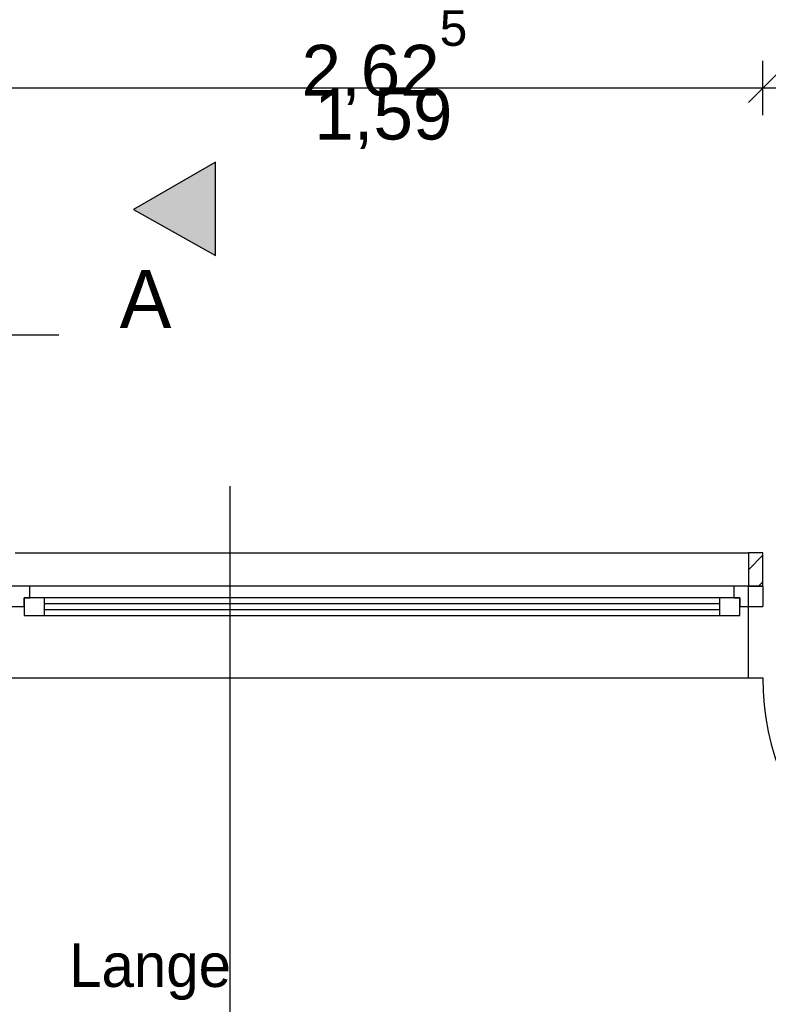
# Model space of a CAD drawing. Extents: x -73 to 183, y -4 to 85.
# Tile 57 of 98: x -18.3 to -15.73, y 40.07 to 43.46. Entities that reach past the tile are written whole.
import ezdxf

# ---------------------------------------------------------------- set-up
doc = ezdxf.new("R2010")
doc.units = 0
doc.header["$MEASUREMENT"] = 0
for name, pattern in [('Strichlinie', [0.005644, 0.002822, -0.002822]), ('Strichpunktlinie', [0.006703, 0.003528, -0.001764, 0, -0.001411]), ('Wipeout_Contour', [1, 0, -1])]:
    doc.linetypes.add(name, pattern=pattern)
for name, color, linetype in [('0._EG_2_0', 7, 'Continuous'), ('0._EG_2_P_BM_AUSSEN', 7, 'Continuous'), ('0._EG_2_P_ZE_BILD', 7, 'Continuous'), ('0._EG_2_R_NT_DACH', 7, 'Continuous'), ('0._EG_2_R_NT_TREPPE', 7, 'Continuous'), ('0._EG_2_R_TR_AUSSENWAND', 7, 'Continuous'), ('0._EG_2_Räume', 7, 'Continuous')]:
    doc.layers.add(name, color=color, linetype=linetype)
doc.styles.add('ERSTELLTER_STIL_1', font='ARIAL.TTF')
doc.styles.add('ERSTELLTER_STIL_3', font='txt')

msp = doc.modelspace()

# ---------------------------------------------------------------- hatches: boundary and pattern name
at = {"layer": '0._EG_2_P_ZE_BILD', "linetype": 'Continuous', "lineweight": 18, "ltscale": 1000}
msp.add_hatch(color=9, dxfattribs=at).paths.add_polyline_path([(-17.6292, 42.6487), (-17.6292, 42.9701), (-17.9122, 42.8067)], flags=0)
at = {"layer": '0._EG_2_R_TR_AUSSENWAND', "linetype": 'Continuous', "ltscale": 1000}
h = msp.add_hatch(dxfattribs=at)
h.set_pattern_fill('MW_Kalksandstein_0002', color=256, style=0, pattern_type=2)
h.set_pattern_definition([(45, (0, 0), (-0.04596194, 0.04596194), [])])
h.paths.add_polyline_path([(-15.7937, 41.625), (-15.7937, 41.51), (-15.7437, 41.51), (-15.7437, 41.625)], flags=0)

# ---------------------------------------------------------------- linework, layer by layer
at = {"layer": '0._EG_2_0', "linetype": 'Continuous', "ltscale": 1000}
for p, q in [((-15.7937, 41.625), (-15.7937, 41.51)), ((-15.7437, 41.51), (-15.7437, 41.625)), ((-15.7937, 41.51), (-15.7437, 41.51))]:
    msp.add_line(p, q, dxfattribs=at)
at = {"layer": '0._EG_2_P_BM_AUSSEN', "linetype": 'Continuous', "ltscale": 1000}
for p, q in [((-15.7437, 43.1312), (-15.7437, 43.3187)), ((-15.6937, 43.275), (-15.7937, 43.175)), ((-18.3687, 43.225), (-15.7437, 43.225)), ((-15.7437, 43.225), (-14.8287, 43.225))]:
    msp.add_line(p, q, dxfattribs=at)
at = {"layer": '0._EG_2_P_ZE_BILD', "color": 255, "linetype": 'Continuous', "lineweight": 18, "ltscale": 1000}
for p, q in [((-17.6292, 42.9701), (-17.9122, 42.8067)), ((-17.6292, 42.6487), (-17.6292, 42.9701)), ((-17.9122, 42.8067), (-17.6292, 42.6487))]:
    msp.add_line(p, q, dxfattribs=at)
at = {"layer": '0._EG_2_P_ZE_BILD', "linetype": 'Continuous', "ltscale": 1000}
for p, q in [((-17.6292, 42.9701), (-17.9122, 42.8067)), ((-17.6292, 42.6487), (-17.6292, 42.9701)), ((-17.9122, 42.8067), (-17.6292, 42.6487))]:
    msp.add_line(p, q, dxfattribs=at)
at = {"layer": '0._EG_2_R_NT_DACH', "linetype": 'Strichlinie', "ltscale": 1000}
msp.add_line((-32.2787, 42.375), (-14.5187, 42.375), dxfattribs=at)
at = {"layer": '0._EG_2_R_TR_AUSSENWAND', "linetype": 'Continuous', "ltscale": 1000}
for p, q in [((-18.3187, 41.625), (-15.7937, 41.625)), ((-15.7437, 41.625), (-15.7937, 41.625)), ((-18.3687, 41.195), (-15.7437, 41.195))]:
    msp.add_line(p, q, dxfattribs=at)
msp.add_arc((-14.8287, 41.195), 0.915, 180, 270, dxfattribs=at)

# ---------------------------------------------------------------- texts
at = {"layer": '0._EG_2_P_BM_AUSSEN', "linetype": 'Continuous', "char_height": 0.175, "attachment_point": 7, "style": 'ERSTELLTER_STIL_1'}
for s, insert in [('{2,62\\A1{\\H0.7x;\\S5^  ;}}', (-17.3328, 43.166)), ('{1,59}', (-17.289, 43.015))]:
    msp.add_mtext(s, dxfattribs=dict(at, insert=insert))
at = {"layer": '0._EG_2_P_ZE_BILD', "linetype": 'Continuous', "insert": (-17.8702, 42.5988), "char_height": 0.2, "attachment_point": 2, "style": 'ERSTELLTER_STIL_3'}
msp.add_mtext('{A}', dxfattribs=at)
at = {"layer": '0._EG_2_Räume', "linetype": 'Continuous', "insert": (-18.1334, 40.2812), "char_height": 0.15, "attachment_point": 1, "style": 'ERSTELLTER_STIL_3'}
msp.add_mtext('{Lange}', dxfattribs=at)

# ---------------------------------------------------------------- wipeouts: each hides what was drawn before it
at = {"color": 254, "linetype": 'Wipeout_Contour', "lineweight": 0, "ltscale": 179.52268}
msp.add_wipeout([(-18.2687, 41.51), (-18.2687, 41.47), (-15.8437, 41.47), (-15.8437, 41.51)], dxfattribs=at).dxf.layer = '0._EG_2_R_TR_AUSSENWAND'
at = {"color": 254, "linetype": 'Wipeout_Contour', "lineweight": 0, "ltscale": 179.258386}
msp.add_wipeout([(-18.2187, 41.43), (-18.2187, 41.41), (-15.8937, 41.41), (-15.8937, 41.43)], dxfattribs=at).dxf.layer = '0._EG_2_R_TR_AUSSENWAND'

# ---------------------------------------------------------------- next in the draw order: wipeouts: each hides what was drawn before it
at = {"color": 254, "linetype": 'Wipeout_Contour', "lineweight": 0, "ltscale": 272.133794}
msp.add_wipeout([(-18.3687, 41.44), (-18.2887, 41.44), (-18.2887, 41.47), (-18.2687, 41.47), (-18.2687, 41.51), (-18.3687, 41.51)], dxfattribs=at).dxf.layer = '0._EG_2_R_TR_AUSSENWAND'
at = {"color": 254, "linetype": 'Wipeout_Contour', "lineweight": 0, "ltscale": 265.961156}
msp.add_wipeout([(-15.7437, 41.51), (-15.8437, 41.51), (-15.8437, 41.47), (-15.8237, 41.47), (-15.8237, 41.44), (-15.7437, 41.44)], dxfattribs=at).dxf.layer = '0._EG_2_R_TR_AUSSENWAND'
at = {"color": 254, "linetype": 'Wipeout_Contour', "lineweight": 0, "ltscale": 179.406278}
msp.add_wipeout([(-18.2187, 41.47), (-18.2187, 41.45), (-15.8937, 41.45), (-15.8937, 41.47)], dxfattribs=at).dxf.layer = '0._EG_2_R_TR_AUSSENWAND'

# ---------------------------------------------------------------- next in the draw order: linework, layer by layer
at = {"layer": '0._EG_2_R_NT_TREPPE', "linetype": 'Continuous', "ltscale": 1000}
msp.add_line((-15.7937, 41.195), (-15.7937, 41.51), dxfattribs=at)
at = {"layer": '0._EG_2_R_TR_AUSSENWAND', "linetype": 'Continuous', "ltscale": 1000}
for p, q in [((-18.2687, 41.51), (-18.3687, 41.51)), ((-15.8437, 41.51), (-18.2687, 41.51)), ((-15.7437, 41.51), (-15.8437, 41.51)), ((-15.7937, 41.51), (-15.7437, 41.51)), ((-15.7437, 41.51), (-15.7437, 41.495)), ((-15.7437, 41.495), (-15.7437, 41.44))]:
    msp.add_line(p, q, dxfattribs=at)

# ---------------------------------------------------------------- next in the draw order: wipeouts: each hides what was drawn before it
at = {"color": 254, "linetype": 'Wipeout_Contour', "lineweight": 0, "ltscale": 181.140645}
msp.add_wipeout([(-18.2887, 41.47), (-18.2887, 41.41), (-18.2187, 41.41), (-18.2187, 41.47)], dxfattribs=at).dxf.layer = '0._EG_2_R_TR_AUSSENWAND'
at = {"color": 254, "linetype": 'Wipeout_Contour', "lineweight": 0, "ltscale": 177.495664}
msp.add_wipeout([(-15.8937, 41.47), (-15.8937, 41.41), (-15.8237, 41.41), (-15.8237, 41.47)], dxfattribs=at).dxf.layer = '0._EG_2_R_TR_AUSSENWAND'

# ---------------------------------------------------------------- next in the draw order: linework, layer by layer
at = {"layer": '0._EG_2_R_TR_AUSSENWAND', "linetype": 'Continuous', "ltscale": 1000}
for p, q in [((-18.2687, 41.47), (-18.2687, 41.51)), ((-15.8437, 41.51), (-15.8437, 41.47)), ((-18.2887, 41.44), (-18.2887, 41.47)), ((-18.2887, 41.47), (-18.2687, 41.47)), ((-18.2887, 41.47), (-18.2887, 41.41)), ((-18.2187, 41.47), (-18.2887, 41.47)), ((-15.8937, 41.47), (-18.2187, 41.47)), ((-15.8237, 41.47), (-15.8937, 41.47)), ((-15.8437, 41.47), (-15.8237, 41.47)), ((-15.8237, 41.47), (-15.8237, 41.44)), ((-15.8237, 41.41), (-15.8237, 41.47)), ((-18.3687, 41.44), (-18.2887, 41.44)), ((-18.2887, 41.41), (-18.2187, 41.41)), ((-18.2187, 41.41), (-15.8937, 41.41)), ((-15.8937, 41.41), (-15.8237, 41.41)), ((-15.8237, 41.44), (-15.7437, 41.44))]:
    msp.add_line(p, q, dxfattribs=at)

# ---------------------------------------------------------------- next in the draw order: wipeouts: each hides what was drawn before it
at = {"color": 254, "linetype": 'Wipeout_Contour', "lineweight": 0, "ltscale": 179.332329}
msp.add_wipeout([(-18.2187, 41.43), (-15.8937, 41.43), (-15.8937, 41.45), (-18.2187, 41.45)], dxfattribs=at).dxf.layer = '0._EG_2_R_TR_AUSSENWAND'

# ---------------------------------------------------------------- next in the draw order: linework, layer by layer
at = {"layer": '0._EG_2_P_ZE_BILD', "linetype": 'Strichpunktlinie', "ltscale": 1000}
msp.add_line((-17.5792, 31.5236), (-17.5792, 42.9765), dxfattribs=at)
at = {"layer": '0._EG_2_R_TR_AUSSENWAND', "linetype": 'Continuous', "ltscale": 1000}
for p, q in [((-18.2187, 41.41), (-18.2187, 41.47)), ((-15.8937, 41.45), (-18.2187, 41.45)), ((-15.8937, 41.47), (-15.8937, 41.41)), ((-18.2187, 41.43), (-15.8937, 41.43))]:
    msp.add_line(p, q, dxfattribs=at)

doc.saveas('drawing.dxf')
